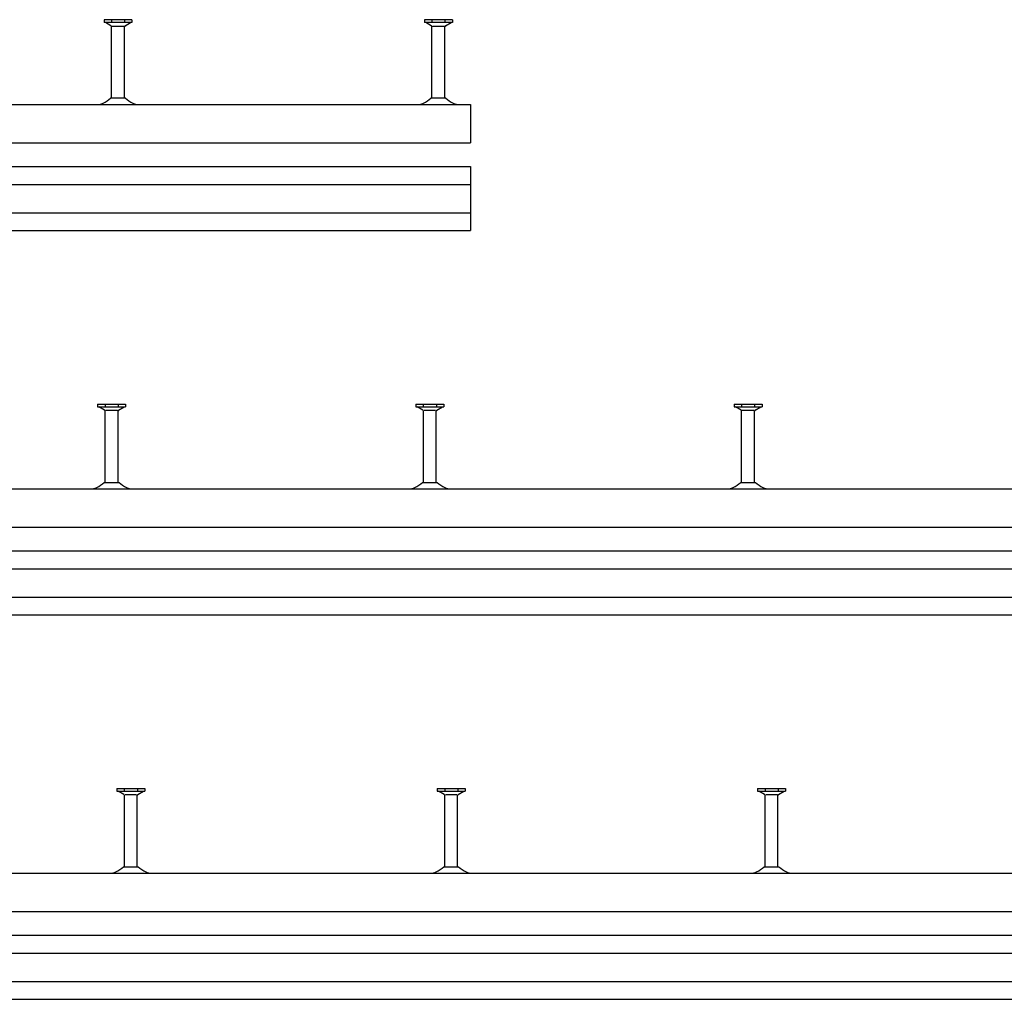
# Model space of a CAD drawing. Header units: millimetres. Extents: x 7963 to 14103, y -477 to 2743.
# Tile 2 of 7: x 8731 to 9500, y -477 to 287. Entities that reach past the tile are written whole.
import ezdxf

# ---------------------------------------------------------------- set-up
doc = ezdxf.new("R2010")
doc.units = ezdxf.units.MM
doc.header["$LTSCALE"] = 10
doc.layers.add('HALFEN', color=2, linetype='CONTINUOUS')

msp = doc.modelspace()

# ---------------------------------------------------------------- linework, layer by layer
at = {"layer": 'HALFEN'}
for p, q in [((8819.07, 287.25), (8797.25, 287.25)), ((8797.25, 287.25), (8797.25, 285.05)), ((8819.07, 285.05), (8797.25, 285.05)), ((8802.66, 282.54), (8798.31, 285.05)), ((8803.07, 286.75), (8803.07, 285.55)), ((8813.26, 286.75), (8813.26, 285.55)), ((8813.66, 282.54), (8818.01, 285.05)), ((8819.07, 287.25), (8819.07, 285.05)), ((9069.07, 287.25), (9047.25, 287.25)), ((9047.25, 287.25), (9047.25, 285.05)), ((9069.07, 285.05), (9047.25, 285.05)), ((9052.66, 282.54), (9048.31, 285.05)), ((9053.07, 286.75), (9053.07, 285.55)), ((9063.26, 286.75), (9063.26, 285.55)), ((9063.66, 282.54), (9068.01, 285.05)), ((9069.07, 287.25), (9069.07, 285.05)), ((8803.16, 226.05), (8803.16, 281.67)), ((8803.65, 282.25), (8812.67, 282.25)), ((8813.16, 226.05), (8813.16, 281.67)), ((9053.16, 226.05), (9053.16, 281.67)), ((9053.65, 282.25), (9062.67, 282.25)), ((9063.16, 226.05), (9063.16, 281.67)), ((8813.94, 226.05), (8802.39, 226.05)), ((9063.94, 226.05), (9052.39, 226.05)), ((8033.16, 221.05), (9083.16, 221.05)), ((9083.16, 221.05), (9083.16, 195.8)), ((9083.16, 195.8), (9083.16, 191.05)), ((8033.16, 191.05), (9083.16, 191.05)), ((8033.16, 172.62), (9083.16, 172.62)), ((9083.16, 172.62), (9083.16, 122.62)), ((8033.16, 158.62), (9083.16, 158.62)), ((8033.16, 136.62), (9083.16, 136.62)), ((8033.16, 122.62), (9083.16, 122.62)), ((8792.25, -12.75), (8814.07, -12.75)), ((8792.25, -12.75), (8792.25, -14.95)), ((8792.25, -14.95), (8814.07, -14.95)), ((8797.66, -17.46), (8793.31, -14.95)), ((8798.07, -13.25), (8798.07, -14.45)), ((8808.26, -13.25), (8808.26, -14.45)), ((8808.66, -17.46), (8813.01, -14.95)), ((8814.07, -12.75), (8814.07, -14.95)), ((9040.59, -12.75), (9062.4, -12.75)), ((9040.59, -12.75), (9040.59, -14.95)), ((9040.59, -14.95), (9062.4, -14.95)), ((9046, -17.46), (9041.65, -14.95)), ((9046.4, -13.25), (9046.4, -14.45)), ((9056.59, -13.25), (9056.59, -14.45)), ((9057, -17.46), (9061.35, -14.95)), ((9062.4, -12.75), (9062.4, -14.95)), ((9288.92, -12.75), (9310.74, -12.75)), ((9288.92, -12.75), (9288.92, -14.95)), ((9288.92, -14.95), (9310.74, -14.95)), ((9294.33, -17.46), (9289.98, -14.95)), ((9294.74, -13.25), (9294.74, -14.45)), ((9304.92, -13.25), (9304.92, -14.45)), ((9305.33, -17.46), (9309.68, -14.95)), ((9310.74, -12.75), (9310.74, -14.95)), ((8798.16, -73.95), (8798.16, -18.33)), ((8807.67, -17.75), (8798.65, -17.75)), ((8808.16, -73.95), (8808.16, -18.33)), ((9046.5, -73.95), (9046.5, -18.33)), ((9056, -17.75), (9046.99, -17.75)), ((9056.5, -73.95), (9056.5, -18.33)), ((9294.83, -73.95), (9294.83, -18.33)), ((9304.34, -17.75), (9295.32, -17.75)), ((9304.83, -73.95), (9304.83, -18.33)), ((8797.39, -73.95), (8808.94, -73.95)), ((9045.72, -73.95), (9057.27, -73.95)), ((9294.05, -73.95), (9305.6, -73.95)), ((8033.16, -78.95), (11063.16, -78.95)), ((8033.16, -108.95), (11063.16, -108.95)), ((8033.16, -127.38), (11063.16, -127.38)), ((8033.16, -141.38), (11063.16, -141.38)), ((8033.16, -163.38), (11063.16, -163.38)), ((8033.16, -177.38), (11063.16, -177.38)), ((8807.25, -312.75), (8829.07, -312.75)), ((8807.25, -312.75), (8807.25, -314.95)), ((8807.25, -314.95), (8829.07, -314.95)), ((8812.66, -317.46), (8808.31, -314.95)), ((8813.07, -313.25), (8813.07, -314.45)), ((8823.26, -313.25), (8823.26, -314.45)), ((8823.66, -317.46), (8828.01, -314.95)), ((8829.07, -312.75), (8829.07, -314.95)), ((9057.25, -312.75), (9079.07, -312.75)), ((9057.25, -312.75), (9057.25, -314.95)), ((9057.25, -314.95), (9079.07, -314.95)), ((9062.66, -317.46), (9058.31, -314.95)), ((9063.07, -313.25), (9063.07, -314.45)), ((9073.26, -313.25), (9073.26, -314.45)), ((9073.66, -317.46), (9078.01, -314.95)), ((9079.07, -312.75), (9079.07, -314.95)), ((9307.25, -312.75), (9329.07, -312.75)), ((9307.25, -312.75), (9307.25, -314.95)), ((9307.25, -314.95), (9329.07, -314.95)), ((9312.66, -317.46), (9308.31, -314.95)), ((9313.07, -313.25), (9313.07, -314.45)), ((9323.26, -313.25), (9323.26, -314.45)), ((9323.66, -317.46), (9328.01, -314.95)), ((9329.07, -312.75), (9329.07, -314.95)), ((8813.16, -373.95), (8813.16, -318.33)), ((8822.67, -317.75), (8813.65, -317.75)), ((8823.16, -373.95), (8823.16, -318.33)), ((9063.16, -373.95), (9063.16, -318.33)), ((9072.67, -317.75), (9063.65, -317.75)), ((9073.16, -373.95), (9073.16, -318.33)), ((9313.16, -373.95), (9313.16, -318.33)), ((9322.67, -317.75), (9313.65, -317.75)), ((9323.16, -373.95), (9323.16, -318.33)), ((8812.39, -373.95), (8823.94, -373.95)), ((9062.39, -373.95), (9073.94, -373.95)), ((9312.39, -373.95), (9323.94, -373.95)), ((8033.16, -378.95), (14103.16, -378.95)), ((8033.16, -408.95), (14103.16, -408.95)), ((8033.16, -427.38), (14103.16, -427.38)), ((8033.16, -441.38), (14103.16, -441.38)), ((8033.16, -463.38), (14103.16, -463.38)), ((8033.16, -477.38), (14103.16, -477.38))]:
    msp.add_line(p, q, dxfattribs=at)
for centre, radius, start, end in [((8802.16, 281.67), 1, 0, 60), ((8814.16, 281.67), 1, 120, 180), ((9052.16, 281.67), 1, 0, 60), ((9064.16, 281.67), 1, 120, 180), ((8787.26, 242.29), 22.19, 294.68357, 312.97281), ((8829.06, 242.29), 22.19, 227.02719, 245.31643), ((9037.26, 242.29), 22.19, 294.68357, 312.97281), ((9079.06, 242.29), 22.19, 227.02719, 245.31643), ((8791.62, 232.8), 11.75, 270, 294.68357), ((8824.7, 232.8), 11.75, 245.31643, 270), ((9041.62, 232.8), 11.75, 270, 294.68357), ((9074.7, 232.8), 11.75, 245.31643, 270), ((8797.16, -18.33), 1, 0, 60), ((8809.16, -18.33), 1, 120, 180), ((9045.5, -18.33), 1, 0, 60), ((9057.5, -18.33), 1, 120, 180), ((9293.83, -18.33), 1, 0, 60), ((9305.83, -18.33), 1, 120, 180), ((8782.26, -57.71), 22.19, 294.68357, 312.97281), ((8824.06, -57.71), 22.19, 227.02719, 245.31643), ((9030.59, -57.71), 22.19, 294.68357, 312.97281), ((9072.4, -57.71), 22.19, 227.02719, 245.31643), ((9278.93, -57.71), 22.19, 294.68357, 312.97281), ((9320.73, -57.71), 22.19, 227.02719, 245.31643), ((8786.62, -67.2), 11.75, 270, 294.68357), ((8819.7, -67.2), 11.75, 245.31643, 270), ((9034.95, -67.2), 11.75, 270, 294.68357), ((9068.04, -67.2), 11.75, 245.31643, 270), ((9283.29, -67.2), 11.75, 270, 294.68357), ((9316.37, -67.2), 11.75, 245.31643, 270), ((8812.16, -318.33), 1, 0, 60), ((8824.16, -318.33), 1, 120, 180), ((9062.16, -318.33), 1, 0, 60), ((9074.16, -318.33), 1, 120, 180), ((9312.16, -318.33), 1, 0, 60), ((9324.16, -318.33), 1, 120, 180), ((8797.26, -357.71), 22.19, 294.68357, 312.97281), ((8839.06, -357.71), 22.19, 227.02719, 245.31643), ((9047.26, -357.71), 22.19, 294.68357, 312.97281), ((9089.06, -357.71), 22.19, 227.02719, 245.31643), ((9297.26, -357.71), 22.19, 294.68357, 312.97281), ((9339.06, -357.71), 22.19, 227.02719, 245.31643), ((8801.62, -367.2), 11.75, 270, 294.68357), ((8834.7, -367.2), 11.75, 245.31643, 270), ((9051.62, -367.2), 11.75, 270, 294.68357), ((9084.7, -367.2), 11.75, 245.31643, 270), ((9301.62, -367.2), 11.75, 270, 294.68357), ((9334.7, -367.2), 11.75, 245.31643, 270)]:
    msp.add_arc(centre, radius, start, end, dxfattribs=at)

doc.saveas('drawing.dxf')
